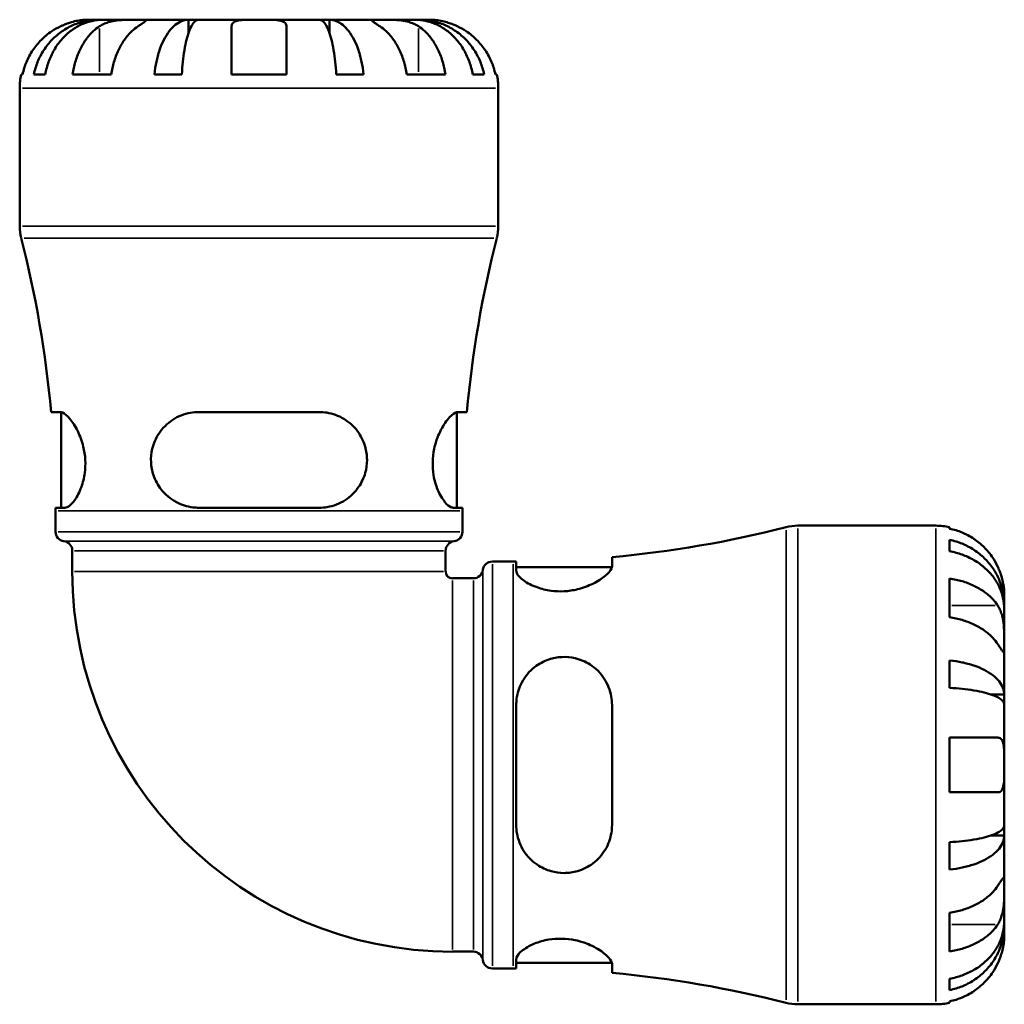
# Model space of a CAD drawing. Header units: millimetres. Extents: x 0 to 903, y 0 to 963.
# Tile 3 of 10: x 331 to 475, y 239 to 383. Entities that reach past the tile are written whole.
import ezdxf

# ---------------------------------------------------------------- set-up
doc = ezdxf.new("R2010")
doc.units = ezdxf.units.MM
doc.layers.add('Visible (ANSI)', color=7, linetype='Continuous', lineweight=50)
doc.layers.add('Visible Narrow (ANSI)', color=7, linetype='Continuous', lineweight=35)

msp = doc.modelspace()

# ---------------------------------------------------------------- linework, layer by layer
at = {"layer": 'Visible (ANSI)'}
for p, q in [((342.39, 382.68), (340.78, 382.68)), ((343, 382.68), (342.39, 382.68)), ((342.39, 382.68), (342.39, 382.65)), ((348.1, 382.68), (343, 382.68)), ((355.48, 382.68), (348.1, 382.68)), ((356.96, 382.68), (355.48, 382.68)), ((355.48, 382.68), (355.48, 380.77)), ((365.78, 382.68), (356.96, 382.68)), ((361.78, 374.68), (361.78, 381.72)), ((374.6, 382.68), (365.78, 382.68)), ((369.78, 381.72), (369.78, 374.68)), ((376.08, 382.68), (374.6, 382.68)), ((383.46, 382.68), (376.08, 382.68)), ((376.08, 382.68), (376.08, 380.77)), ((388.56, 382.68), (383.46, 382.68)), ((389.17, 382.68), (388.56, 382.68)), ((390.78, 382.68), (389.17, 382.68)), ((389.17, 382.68), (389.17, 382.65)), ((330.98, 374.68), (331.21, 374.68)), ((332.86, 374.68), (334.52, 374.68)), ((338.51, 374.68), (344.17, 374.68)), ((350.49, 374.68), (354.49, 374.68)), ((361.78, 374.68), (369.78, 374.68)), ((377.07, 374.68), (381.08, 374.68)), ((387.4, 374.68), (393.05, 374.68)), ((397.04, 374.68), (398.7, 374.68)), ((400.35, 374.68), (400.58, 374.68)), ((330.78, 352.49), (330.78, 372.68)), ((400.78, 352.49), (400.78, 372.68)), ((336.68, 325.3), (335.38, 325.3)), ((336.83, 311.3), (336.83, 325.29)), ((374.58, 325.3), (356.98, 325.3)), ((394.73, 311.3), (394.73, 325.29)), ((396.18, 325.3), (394.88, 325.3)), ((336.03, 311.3), (337.36, 311.3)), ((356.98, 311.3), (374.58, 311.3)), ((394.2, 311.3), (395.53, 311.3)), ((336.03, 307.8), (336.03, 310.84)), ((395.53, 307.8), (395.53, 310.84)), ((444.59, 308.68), (464.78, 308.68)), ((466.78, 308.48), (466.78, 308.24)), ((466.78, 306.59), (466.78, 304.93)), ((338.48, 301.96), (338.48, 305.02)), ((393.08, 301.96), (393.08, 305.02)), ((417.41, 302.78), (417.41, 304.08)), ((399.91, 303.43), (402.95, 303.43)), ((403.41, 303.43), (403.41, 302.1)), ((403.41, 302.63), (417.39, 302.63)), ((394.07, 300.98), (397.13, 300.98)), ((466.78, 300.95), (466.78, 295.29)), ((474.78, 297.07), (474.78, 298.68)), ((474.78, 297.07), (474.76, 297.07)), ((474.78, 296.46), (474.78, 297.07)), ((474.78, 291.36), (474.78, 296.46)), ((474.78, 283.98), (474.78, 291.36)), ((466.78, 288.97), (466.78, 284.96)), ((474.78, 283.98), (472.87, 283.98)), ((474.78, 282.5), (474.78, 283.98)), ((403.41, 282.48), (403.41, 264.88)), ((417.41, 264.88), (417.41, 282.48)), ((474.78, 273.68), (474.78, 282.5)), ((466.78, 277.68), (466.78, 269.68)), ((466.78, 277.68), (473.82, 277.68)), ((474.78, 264.85), (474.78, 273.68)), ((473.82, 269.68), (466.78, 269.68)), ((474.78, 263.38), (474.78, 264.85)), ((466.78, 262.39), (466.78, 258.38)), ((474.78, 263.38), (472.87, 263.38)), ((474.78, 256), (474.78, 263.38)), ((474.78, 250.9), (474.78, 256)), ((466.78, 252.06), (466.78, 246.41)), ((474.78, 250.29), (474.78, 250.9)), ((474.78, 250.29), (474.76, 250.29)), ((474.78, 248.68), (474.78, 250.29)), ((394.07, 246.38), (397.13, 246.38)), ((403.41, 245.26), (403.41, 243.93)), ((399.91, 243.93), (402.95, 243.93)), ((403.41, 244.73), (417.39, 244.73)), ((417.41, 243.28), (417.41, 244.58)), ((466.78, 242.42), (466.78, 240.76)), ((466.78, 239.11), (466.78, 238.88)), ((444.59, 238.68), (464.78, 238.68))]:
    msp.add_line(p, q, dxfattribs=at)
for centre, radius, start, end in [((340.78, 372.68), 10, 168.463, 180), ((390.78, 372.68), 10, 0, 11.537), ((337.78, 352.49), 7, 180, 194.3696), ((393.78, 352.49), 7, 345.6304, 0), ((175.22, 310.84), 160.81, 5.1589, 14.3696), ((556.34, 310.84), 160.81, 165.6304, 174.8411), ((175.22, 310.84), 160.81, 0, 0.1639), ((556.34, 310.84), 160.81, 179.8361, 180), ((402.95, 464.24), 160.81, 275.1589, 284.3696), ((444.59, 301.68), 7, 90, 104.3696), ((464.78, 298.68), 10, 78.463, 90), ((337.43, 307.8), 1.4, 180, 262.8192), ((394.13, 307.8), 1.4, 277.1808, 0), ((337.08, 305.02), 1.4, 0, 82.8192), ((394.48, 305.02), 1.4, 97.1808, 180), ((399.91, 302.03), 1.4, 90, 172.8192), ((402.95, 464.24), 160.81, 270, 270.1639), ((394.07, 301.96), 55.59, 180, 270), ((394.07, 301.96), 0.985, 180, 270), ((397.13, 302.38), 1.4, 270, 352.8192), ((397.13, 244.98), 1.4, 7.1808, 90), ((399.91, 245.33), 1.4, 187.1808, 270), ((402.95, 83.11), 160.81, 89.8361, 90), ((402.95, 83.11), 160.81, 75.6304, 84.8411), ((444.59, 245.68), 7, 255.6304, 270), ((464.78, 248.68), 10, 270, 281.537)]:
    msp.add_arc(centre, radius, start, end, dxfattribs=at)
for points, knots in [([(336.78, 381.72), (336.34, 381.51), (335.9, 381.26), (334.91, 380.61), (334.39, 380.17), (333.51, 379.3), (333.08, 378.78), (332.32, 377.66), (332.01, 377.06), (331.54, 375.94), (331.35, 375.32), (331.21, 374.68)], [4.9026438, 4.9026438, 4.9026438, 4.9026438, 5.0422451, 5.0422451, 5.2285491, 5.2285491, 5.4138041, 5.4138041, 5.599059, 5.599059, 5.7785999, 5.7785999, 5.7785999, 5.7785999]), ([(332.86, 374.68), (332.99, 375.32), (333.18, 375.95), (333.63, 377.07), (333.94, 377.67), (334.66, 378.79), (335.08, 379.31), (335.93, 380.18), (336.44, 380.61), (337.52, 381.36), (338.11, 381.68), (339.22, 382.15), (339.85, 382.35), (341.13, 382.62), (341.79, 382.68), (342.39, 382.68)], [0.189718, 0.189718, 0.189718, 0.189718, 0.369803, 0.369803, 0.554984, 0.554984, 0.740165, 0.740165, 0.925816, 0.925816, 1.111467, 1.111467, 1.297825, 1.297825, 1.484183, 1.484183, 1.484183, 1.484183]), ([(343, 382.68), (342.47, 382.68), (341.88, 382.62), (340.74, 382.35), (340.18, 382.15), (339.19, 381.68), (338.67, 381.36), (337.7, 380.61), (337.25, 380.18), (336.5, 379.31), (336.13, 378.79), (335.48, 377.67), (335.21, 377.07), (334.81, 375.95), (334.64, 375.32), (334.52, 374.68)], [4.459382, 4.459382, 4.459382, 4.459382, 4.64574, 4.64574, 4.832098, 4.832098, 5.017749, 5.017749, 5.2034, 5.2034, 5.388581, 5.388581, 5.573762, 5.573762, 5.753847, 5.753847, 5.753847, 5.753847]), ([(340.78, 382.68), (340.78, 382.68), (340.73, 382.68), (340.51, 382.67), (340.32, 382.67), (339.85, 382.62), (339.57, 382.59), (338.97, 382.48), (338.67, 382.41), (338.15, 382.26), (337.95, 382.19), (337.56, 382.05), (337.37, 381.98), (337.05, 381.84), (336.91, 381.78), (336.78, 381.72)], [0, 0, 0, 0, 0.1127497, 0.1127497, 0.240462, 0.240462, 0.3630761, 0.3630761, 0.4698265, 0.4698265, 0.5368083, 0.5368083, 0.5973812, 0.5973812, 0.6407273, 0.6407273, 0.6407273, 0.6407273]), ([(338.51, 374.68), (338.6, 375.32), (338.74, 375.94), (339.07, 377.06), (339.3, 377.66), (339.83, 378.78), (340.13, 379.3), (340.75, 380.17), (341.12, 380.61), (341.82, 381.26), (342.14, 381.51), (342.45, 381.72)], [0.1897242, 0.1897242, 0.1897242, 0.1897242, 0.3692652, 0.3692652, 0.5545201, 0.5545201, 0.7397751, 0.7397751, 0.9260791, 0.9260791, 1.0656804, 1.0656804, 1.0656804, 1.0656804]), ([(342.45, 381.72), (342.53, 381.78), (342.63, 381.83), (342.92, 381.99), (343.14, 382.09), (343.61, 382.27), (343.87, 382.34), (344.53, 382.49), (344.93, 382.56), (345.83, 382.65), (346.33, 382.66), (347.29, 382.68), (347.73, 382.68), (348.1, 382.68)], [-0.644345, -0.644345, -0.644345, -0.644345, -0.6030859, -0.6030859, -0.5200799, -0.5200799, -0.4327391, -0.4327391, -0.3100066, -0.3100066, -0.15869, -0.15869, 0, 0, 0, 0]), ([(348.1, 381.72), (347.79, 381.51), (347.48, 381.26), (346.78, 380.61), (346.41, 380.17), (345.79, 379.3), (345.48, 378.78), (344.95, 377.66), (344.73, 377.06), (344.4, 375.94), (344.26, 375.32), (344.17, 374.68)], [4.9026438, 4.9026438, 4.9026438, 4.9026438, 5.0422451, 5.0422451, 5.2285491, 5.2285491, 5.4138041, 5.4138041, 5.599059, 5.599059, 5.7785999, 5.7785999, 5.7785999, 5.7785999]), ([(348.1, 382.68), (348.31, 382.68), (348.5, 382.68), (348.83, 382.68), (348.96, 382.67), (349.2, 382.66), (349.27, 382.64), (349.28, 382.55), (349.21, 382.48), (349.01, 382.33), (348.9, 382.25), (348.64, 382.07), (348.49, 381.97), (348.25, 381.82), (348.18, 381.77), (348.1, 381.72)], [0, 0, 0, 0, 0.0888491, 0.0888491, 0.1837965, 0.1837965, 0.314197, 0.314197, 0.4378467, 0.4378467, 0.5241128, 0.5241128, 0.6076526, 0.6076526, 0.6434969, 0.6434969, 0.6434969, 0.6434969]), ([(350.49, 374.68), (350.55, 375.32), (350.65, 375.95), (350.89, 377.07), (351.05, 377.67), (351.43, 378.79), (351.65, 379.31), (352.09, 380.18), (352.36, 380.61), (352.93, 381.36), (353.23, 381.68), (353.82, 382.15), (354.15, 382.35), (354.82, 382.62), (355.16, 382.68), (355.48, 382.68)], [0.189718, 0.189718, 0.189718, 0.189718, 0.369803, 0.369803, 0.554984, 0.554984, 0.740165, 0.740165, 0.925816, 0.925816, 1.111467, 1.111467, 1.297825, 1.297825, 1.484183, 1.484183, 1.484183, 1.484183]), ([(356.96, 382.68), (356.8, 382.68), (356.63, 382.62), (356.3, 382.35), (356.14, 382.15), (355.85, 381.68), (355.7, 381.36), (355.42, 380.61), (355.29, 380.18), (355.07, 379.31), (354.96, 378.79), (354.77, 377.67), (354.69, 377.07), (354.58, 375.95), (354.53, 375.32), (354.49, 374.68)], [4.459382, 4.459382, 4.459382, 4.459382, 4.64574, 4.64574, 4.832098, 4.832098, 5.017749, 5.017749, 5.2034, 5.2034, 5.388581, 5.388581, 5.573762, 5.573762, 5.753847, 5.753847, 5.753847, 5.753847]), ([(361.78, 381.72), (361.78, 381.79), (361.79, 381.85), (361.83, 382.01), (361.88, 382.1), (362.03, 382.27), (362.13, 382.34), (362.45, 382.49), (362.7, 382.56), (363.36, 382.65), (363.78, 382.66), (364.73, 382.68), (365.25, 382.68), (365.78, 382.68)], [-0.6400853, -0.6400853, -0.6400853, -0.6400853, -0.5922218, -0.5922218, -0.5159504, -0.5159504, -0.4323561, -0.4323561, -0.3086303, -0.3086303, -0.1584496, -0.1584496, 0, 0, 0, 0]), ([(365.78, 382.68), (366.12, 382.68), (366.46, 382.68), (367.14, 382.67), (367.48, 382.67), (368.25, 382.64), (368.64, 382.6), (369.16, 382.47), (369.33, 382.4), (369.56, 382.25), (369.63, 382.17), (369.74, 381.99), (369.77, 381.89), (369.78, 381.76), (369.78, 381.74), (369.78, 381.72)], [-2.7780414, -2.7780414, -2.7780414, -2.7780414, -2.6767215, -2.6767215, -2.5655813, -2.5655813, -2.4096011, -2.4096011, -2.3051939, -2.3051939, -2.2261755, -2.2261755, -2.1445049, -2.1445049, -2.1308178, -2.1308178, -2.1308178, -2.1308178]), ([(377.07, 374.68), (377.04, 375.32), (376.99, 375.95), (376.87, 377.07), (376.79, 377.67), (376.6, 378.79), (376.49, 379.31), (376.27, 380.18), (376.14, 380.61), (375.86, 381.36), (375.71, 381.68), (375.43, 382.15), (375.26, 382.35), (374.93, 382.62), (374.76, 382.68), (374.6, 382.68)], [0.189718, 0.189718, 0.189718, 0.189718, 0.369803, 0.369803, 0.554984, 0.554984, 0.740165, 0.740165, 0.925816, 0.925816, 1.111467, 1.111467, 1.297825, 1.297825, 1.484183, 1.484183, 1.484183, 1.484183]), ([(376.08, 382.68), (376.4, 382.68), (376.74, 382.62), (377.42, 382.35), (377.75, 382.15), (378.33, 381.68), (378.63, 381.36), (379.2, 380.61), (379.47, 380.18), (379.91, 379.31), (380.13, 378.79), (380.51, 377.67), (380.67, 377.07), (380.91, 375.95), (381.01, 375.32), (381.08, 374.68)], [4.459382, 4.459382, 4.459382, 4.459382, 4.64574, 4.64574, 4.832098, 4.832098, 5.017749, 5.017749, 5.2034, 5.2034, 5.388581, 5.388581, 5.573762, 5.573762, 5.753847, 5.753847, 5.753847, 5.753847]), ([(383.46, 381.72), (383.37, 381.78), (383.29, 381.83), (383.04, 381.99), (382.9, 382.09), (382.64, 382.27), (382.53, 382.34), (382.34, 382.49), (382.28, 382.56), (382.3, 382.65), (382.4, 382.66), (382.79, 382.68), (383.09, 382.68), (383.46, 382.68)], [-0.644345, -0.644345, -0.644345, -0.644345, -0.6030859, -0.6030859, -0.5200799, -0.5200799, -0.4327391, -0.4327391, -0.3100066, -0.3100066, -0.15869, -0.15869, 0, 0, 0, 0]), ([(383.46, 382.68), (383.67, 382.68), (383.9, 382.68), (384.42, 382.68), (384.7, 382.67), (385.42, 382.66), (385.85, 382.64), (386.69, 382.55), (387.09, 382.48), (387.74, 382.33), (388, 382.25), (388.47, 382.07), (388.68, 381.97), (388.96, 381.82), (389.04, 381.77), (389.12, 381.72)], [0, 0, 0, 0, 0.0888491, 0.0888491, 0.1837965, 0.1837965, 0.314197, 0.314197, 0.4378467, 0.4378467, 0.5241128, 0.5241128, 0.6076526, 0.6076526, 0.6434969, 0.6434969, 0.6434969, 0.6434969]), ([(387.4, 374.68), (387.3, 375.32), (387.16, 375.94), (386.83, 377.06), (386.61, 377.66), (386.08, 378.78), (385.77, 379.3), (385.15, 380.17), (384.78, 380.61), (384.08, 381.26), (383.77, 381.51), (383.46, 381.72)], [0.1897242, 0.1897242, 0.1897242, 0.1897242, 0.3692652, 0.3692652, 0.5545201, 0.5545201, 0.7397751, 0.7397751, 0.9260791, 0.9260791, 1.0656804, 1.0656804, 1.0656804, 1.0656804]), ([(397.04, 374.68), (396.92, 375.32), (396.75, 375.95), (396.35, 377.07), (396.08, 377.67), (395.44, 378.79), (395.06, 379.31), (394.31, 380.18), (393.86, 380.61), (392.89, 381.36), (392.37, 381.68), (391.39, 382.15), (390.83, 382.35), (389.68, 382.62), (389.1, 382.68), (388.56, 382.68)], [0.189718, 0.189718, 0.189718, 0.189718, 0.369803, 0.369803, 0.554984, 0.554984, 0.740165, 0.740165, 0.925816, 0.925816, 1.111467, 1.111467, 1.297825, 1.297825, 1.484183, 1.484183, 1.484183, 1.484183]), ([(389.12, 381.72), (389.43, 381.51), (389.74, 381.26), (390.44, 380.61), (390.81, 380.17), (391.43, 379.3), (391.74, 378.78), (392.27, 377.66), (392.49, 377.06), (392.82, 375.94), (392.96, 375.32), (393.05, 374.68)], [4.9026439, 4.9026439, 4.9026439, 4.9026439, 5.0422452, 5.0422452, 5.2285493, 5.2285493, 5.4138042, 5.4138042, 5.5990591, 5.5990591, 5.7786001, 5.7786001, 5.7786001, 5.7786001]), ([(389.17, 382.68), (389.77, 382.68), (390.43, 382.62), (391.72, 382.35), (392.35, 382.15), (393.46, 381.68), (394.04, 381.36), (395.13, 380.61), (395.63, 380.18), (396.48, 379.31), (396.9, 378.79), (397.62, 377.67), (397.93, 377.07), (398.38, 375.95), (398.57, 375.32), (398.7, 374.68)], [4.459382, 4.459382, 4.459382, 4.459382, 4.64574, 4.64574, 4.832098, 4.832098, 5.017749, 5.017749, 5.2034, 5.2034, 5.388581, 5.388581, 5.573762, 5.573762, 5.753847, 5.753847, 5.753847, 5.753847]), ([(394.78, 381.72), (394.63, 381.79), (394.49, 381.85), (394.1, 382.01), (393.86, 382.1), (393.37, 382.27), (393.12, 382.34), (392.52, 382.49), (392.2, 382.56), (391.56, 382.65), (391.28, 382.66), (390.89, 382.68), (390.78, 382.68), (390.78, 382.68)], [-0.6400853, -0.6400853, -0.6400853, -0.6400853, -0.5922218, -0.5922218, -0.5159504, -0.5159504, -0.4323561, -0.4323561, -0.3086303, -0.3086303, -0.1584496, -0.1584496, 0, 0, 0, 0]), ([(400.35, 374.68), (400.22, 375.32), (400.02, 375.94), (399.55, 377.06), (399.24, 377.66), (398.49, 378.78), (398.05, 379.3), (397.17, 380.17), (396.65, 380.61), (395.66, 381.26), (395.22, 381.51), (394.78, 381.72)], [0.1897242, 0.1897242, 0.1897242, 0.1897242, 0.3692652, 0.3692652, 0.5545201, 0.5545201, 0.7397751, 0.7397751, 0.9260791, 0.9260791, 1.0656804, 1.0656804, 1.0656804, 1.0656804]), ([(336.68, 325.3), (336.79, 325.3), (336.91, 325.27), (337.36, 325.07), (337.73, 324.76), (338.5, 323.85), (338.91, 323.24), (339.59, 321.84), (339.88, 321.08), (340.23, 319.62), (340.34, 318.96), (340.4, 317.64), (340.38, 317.01), (340.2, 315.65), (340.02, 314.96), (339.52, 313.57), (339.18, 312.92), (338.45, 311.9), (338.08, 311.55), (337.61, 311.33), (337.48, 311.3), (337.36, 311.3)], [-2.478817, -2.478817, -2.478817, -2.478817, -2.362469, -2.362469, -2.075259, -2.075259, -1.778881, -1.778881, -1.511061, -1.511061, -1.308502, -1.308502, -1.115672, -1.115672, -0.880548, -0.880548, -0.585404, -0.585404, -0.278626, -0.278626, -0.157819, -0.157819, -0.157819, -0.157819]), ([(356.98, 311.3), (356.69, 311.3), (356.4, 311.32), (355.27, 311.46), (354.46, 311.72), (352.85, 312.57), (352.09, 313.2), (350.99, 314.6), (350.61, 315.3), (350.14, 316.68), (350.02, 317.32), (349.96, 318.63), (350.02, 319.27), (350.35, 320.7), (350.68, 321.44), (351.65, 322.94), (352.35, 323.64), (353.95, 324.68), (354.83, 325.03), (356.16, 325.27), (356.57, 325.3), (356.98, 325.3)], [-2.460433, -2.460433, -2.460433, -2.460433, -2.369365, -2.369365, -2.098864, -2.098864, -1.785783, -1.785783, -1.538029, -1.538029, -1.342004, -1.342004, -1.144731, -1.144731, -0.892129, -0.892129, -0.572577, -0.572577, -0.270296, -0.270296, -0.140742, -0.140742, -0.140742, -0.140742]), ([(374.58, 325.3), (374.95, 325.3), (375.32, 325.27), (376.57, 325.07), (377.41, 324.76), (378.95, 323.85), (379.63, 323.24), (380.68, 321.84), (381.07, 321.08), (381.49, 319.62), (381.58, 318.96), (381.58, 317.64), (381.49, 317.01), (381.11, 315.65), (380.78, 314.96), (379.82, 313.57), (379.15, 312.92), (377.58, 311.9), (376.67, 311.55), (375.35, 311.33), (374.96, 311.3), (374.58, 311.3)], [-2.478817, -2.478817, -2.478817, -2.478817, -2.362469, -2.362469, -2.075259, -2.075259, -1.778881, -1.778881, -1.511061, -1.511061, -1.308502, -1.308502, -1.115672, -1.115672, -0.880548, -0.880548, -0.585404, -0.585404, -0.278626, -0.278626, -0.157819, -0.157819, -0.157819, -0.157819]), ([(394.2, 311.3), (394.11, 311.3), (394.02, 311.32), (393.63, 311.46), (393.31, 311.72), (392.6, 312.57), (392.22, 313.2), (391.65, 314.6), (391.44, 315.3), (391.21, 316.68), (391.17, 317.32), (391.2, 318.63), (391.27, 319.27), (391.57, 320.7), (391.82, 321.44), (392.48, 322.94), (392.91, 323.64), (393.74, 324.68), (394.13, 325.03), (394.62, 325.27), (394.76, 325.3), (394.88, 325.3)], [-2.460433, -2.460433, -2.460433, -2.460433, -2.369365, -2.369365, -2.098864, -2.098864, -1.785783, -1.785783, -1.538029, -1.538029, -1.342004, -1.342004, -1.144731, -1.144731, -0.892129, -0.892129, -0.572577, -0.572577, -0.270296, -0.270296, -0.140742, -0.140742, -0.140742, -0.140742]), ([(473.82, 302.68), (473.62, 303.12), (473.37, 303.56), (472.71, 304.55), (472.28, 305.07), (471.4, 305.95), (470.88, 306.38), (469.77, 307.13), (469.17, 307.45), (468.04, 307.92), (467.42, 308.11), (466.78, 308.24)], [4.9026438, 4.9026438, 4.9026438, 4.9026438, 5.0422451, 5.0422451, 5.2285491, 5.2285491, 5.4138041, 5.4138041, 5.599059, 5.599059, 5.7785999, 5.7785999, 5.7785999, 5.7785999]), ([(466.78, 306.59), (467.42, 306.47), (468.05, 306.28), (469.17, 305.82), (469.77, 305.52), (470.89, 304.79), (471.41, 304.37), (472.28, 303.53), (472.72, 303.02), (473.47, 301.94), (473.78, 301.35), (474.25, 300.24), (474.46, 299.61), (474.72, 298.33), (474.78, 297.67), (474.78, 297.07)], [0.189718, 0.189718, 0.189718, 0.189718, 0.369803, 0.369803, 0.554984, 0.554984, 0.740165, 0.740165, 0.925816, 0.925816, 1.111467, 1.111467, 1.297825, 1.297825, 1.484183, 1.484183, 1.484183, 1.484183]), ([(474.78, 296.46), (474.78, 296.99), (474.72, 297.58), (474.46, 298.72), (474.25, 299.28), (473.78, 300.27), (473.47, 300.79), (472.72, 301.76), (472.28, 302.2), (471.41, 302.96), (470.89, 303.33), (469.77, 303.98), (469.17, 304.25), (468.05, 304.65), (467.42, 304.82), (466.78, 304.93)], [4.459382, 4.459382, 4.459382, 4.459382, 4.64574, 4.64574, 4.832098, 4.832098, 5.017749, 5.017749, 5.2034, 5.2034, 5.388581, 5.388581, 5.573762, 5.573762, 5.753847, 5.753847, 5.753847, 5.753847]), ([(417.41, 302.78), (417.41, 302.67), (417.38, 302.54), (417.18, 302.09), (416.87, 301.73), (415.95, 300.96), (415.34, 300.55), (413.94, 299.87), (413.18, 299.58), (411.72, 299.22), (411.06, 299.12), (409.75, 299.05), (409.12, 299.08), (407.76, 299.26), (407.07, 299.44), (405.67, 299.94), (405.02, 300.28), (404.01, 301.01), (403.66, 301.38), (403.44, 301.85), (403.41, 301.98), (403.41, 302.1)], [-2.478817, -2.478817, -2.478817, -2.478817, -2.362469, -2.362469, -2.075259, -2.075259, -1.778881, -1.778881, -1.511061, -1.511061, -1.308502, -1.308502, -1.115672, -1.115672, -0.880548, -0.880548, -0.585404, -0.585404, -0.278626, -0.278626, -0.157819, -0.157819, -0.157819, -0.157819]), ([(474.78, 298.68), (474.78, 298.68), (474.78, 298.73), (474.78, 298.95), (474.77, 299.14), (474.73, 299.61), (474.69, 299.89), (474.58, 300.48), (474.51, 300.79), (474.36, 301.3), (474.29, 301.51), (474.15, 301.9), (474.08, 302.09), (473.94, 302.41), (473.88, 302.55), (473.82, 302.68)], [0, 0, 0, 0, 0.1127497, 0.1127497, 0.240462, 0.240462, 0.3630761, 0.3630761, 0.4698265, 0.4698265, 0.5368083, 0.5368083, 0.5973812, 0.5973812, 0.6407273, 0.6407273, 0.6407273, 0.6407273]), ([(466.78, 300.95), (467.42, 300.86), (468.04, 300.72), (469.17, 300.39), (469.77, 300.16), (470.88, 299.63), (471.4, 299.33), (472.28, 298.7), (472.71, 298.33), (473.37, 297.64), (473.62, 297.32), (473.82, 297.01)], [0.1897242, 0.1897242, 0.1897242, 0.1897242, 0.3692652, 0.3692652, 0.5545201, 0.5545201, 0.7397751, 0.7397751, 0.9260791, 0.9260791, 1.0656804, 1.0656804, 1.0656804, 1.0656804]), ([(473.82, 297.01), (473.88, 296.92), (473.94, 296.83), (474.1, 296.54), (474.19, 296.32), (474.37, 295.85), (474.45, 295.59), (474.6, 294.93), (474.66, 294.53), (474.75, 293.62), (474.77, 293.13), (474.78, 292.17), (474.78, 291.73), (474.78, 291.36)], [-0.644345, -0.644345, -0.644345, -0.644345, -0.6030859, -0.6030859, -0.5200799, -0.5200799, -0.4327391, -0.4327391, -0.3100066, -0.3100066, -0.15869, -0.15869, 0, 0, 0, 0]), ([(473.82, 291.36), (473.62, 291.67), (473.37, 291.98), (472.71, 292.68), (472.28, 293.05), (471.4, 293.67), (470.88, 293.98), (469.77, 294.51), (469.17, 294.73), (468.04, 295.06), (467.42, 295.2), (466.78, 295.29)], [4.9026438, 4.9026438, 4.9026438, 4.9026438, 5.0422451, 5.0422451, 5.2285491, 5.2285491, 5.4138041, 5.4138041, 5.599059, 5.599059, 5.7785999, 5.7785999, 5.7785999, 5.7785999]), ([(474.78, 291.36), (474.78, 291.15), (474.78, 290.96), (474.78, 290.63), (474.78, 290.5), (474.76, 290.26), (474.74, 290.18), (474.65, 290.18), (474.59, 290.24), (474.43, 290.45), (474.36, 290.56), (474.18, 290.82), (474.08, 290.97), (473.92, 291.2), (473.87, 291.28), (473.82, 291.36)], [0, 0, 0, 0, 0.0888491, 0.0888491, 0.1837965, 0.1837965, 0.314197, 0.314197, 0.4378467, 0.4378467, 0.5241128, 0.5241128, 0.6076526, 0.6076526, 0.6434969, 0.6434969, 0.6434969, 0.6434969]), ([(403.41, 282.48), (403.41, 282.77), (403.42, 283.05), (403.57, 284.19), (403.82, 285), (404.67, 286.61), (405.3, 287.37), (406.7, 288.47), (407.41, 288.85), (408.79, 289.32), (409.42, 289.44), (410.73, 289.5), (411.38, 289.44), (412.8, 289.11), (413.55, 288.78), (415.05, 287.81), (415.75, 287.11), (416.78, 285.51), (417.13, 284.63), (417.37, 283.3), (417.41, 282.89), (417.41, 282.48)], [-2.460433, -2.460433, -2.460433, -2.460433, -2.369365, -2.369365, -2.098864, -2.098864, -1.785783, -1.785783, -1.538029, -1.538029, -1.342004, -1.342004, -1.144731, -1.144731, -0.892129, -0.892129, -0.572577, -0.572577, -0.270296, -0.270296, -0.140742, -0.140742, -0.140742, -0.140742]), ([(466.78, 288.97), (467.42, 288.91), (468.05, 288.81), (469.17, 288.57), (469.77, 288.41), (470.89, 288.03), (471.41, 287.81), (472.28, 287.36), (472.72, 287.1), (473.47, 286.53), (473.78, 286.22), (474.25, 285.64), (474.46, 285.31), (474.72, 284.64), (474.78, 284.29), (474.78, 283.98)], [0.189718, 0.189718, 0.189718, 0.189718, 0.369803, 0.369803, 0.554984, 0.554984, 0.740165, 0.740165, 0.925816, 0.925816, 1.111467, 1.111467, 1.297825, 1.297825, 1.484183, 1.484183, 1.484183, 1.484183]), ([(474.78, 282.5), (474.78, 282.66), (474.72, 282.83), (474.46, 283.16), (474.25, 283.32), (473.78, 283.61), (473.47, 283.76), (472.72, 284.04), (472.28, 284.17), (471.41, 284.39), (470.89, 284.5), (469.77, 284.69), (469.17, 284.76), (468.05, 284.88), (467.42, 284.93), (466.78, 284.96)], [4.459382, 4.459382, 4.459382, 4.459382, 4.64574, 4.64574, 4.832098, 4.832098, 5.017749, 5.017749, 5.2034, 5.2034, 5.388581, 5.388581, 5.573762, 5.573762, 5.753847, 5.753847, 5.753847, 5.753847]), ([(473.82, 277.68), (473.89, 277.68), (473.96, 277.67), (474.12, 277.63), (474.21, 277.58), (474.37, 277.43), (474.45, 277.33), (474.6, 277), (474.66, 276.76), (474.75, 276.1), (474.77, 275.68), (474.78, 274.73), (474.78, 274.21), (474.78, 273.68)], [-0.6400853, -0.6400853, -0.6400853, -0.6400853, -0.5922218, -0.5922218, -0.5159504, -0.5159504, -0.4323561, -0.4323561, -0.3086303, -0.3086303, -0.1584496, -0.1584496, 0, 0, 0, 0]), ([(474.78, 273.68), (474.78, 273.34), (474.78, 273), (474.78, 272.32), (474.77, 271.97), (474.74, 271.21), (474.71, 270.82), (474.58, 270.3), (474.51, 270.13), (474.35, 269.9), (474.27, 269.82), (474.09, 269.72), (473.99, 269.69), (473.86, 269.68), (473.84, 269.68), (473.82, 269.68)], [-2.7780414, -2.7780414, -2.7780414, -2.7780414, -2.6767215, -2.6767215, -2.5655813, -2.5655813, -2.4096011, -2.4096011, -2.3051939, -2.3051939, -2.2261755, -2.2261755, -2.1445049, -2.1445049, -2.1308178, -2.1308178, -2.1308178, -2.1308178]), ([(417.41, 264.88), (417.41, 264.51), (417.38, 264.14), (417.18, 262.89), (416.87, 262.05), (415.95, 260.51), (415.34, 259.83), (413.94, 258.78), (413.18, 258.39), (411.72, 257.97), (411.06, 257.88), (409.75, 257.88), (409.12, 257.97), (407.76, 258.35), (407.07, 258.68), (405.67, 259.64), (405.02, 260.31), (404.01, 261.88), (403.66, 262.79), (403.44, 264.11), (403.41, 264.49), (403.41, 264.88)], [-2.478817, -2.478817, -2.478817, -2.478817, -2.362469, -2.362469, -2.075259, -2.075259, -1.778881, -1.778881, -1.511061, -1.511061, -1.308502, -1.308502, -1.115672, -1.115672, -0.880548, -0.880548, -0.585404, -0.585404, -0.278626, -0.278626, -0.157819, -0.157819, -0.157819, -0.157819]), ([(466.78, 262.39), (467.42, 262.42), (468.05, 262.47), (469.17, 262.59), (469.77, 262.67), (470.89, 262.86), (471.41, 262.97), (472.28, 263.18), (472.72, 263.31), (473.47, 263.6), (473.78, 263.75), (474.25, 264.03), (474.46, 264.2), (474.72, 264.53), (474.78, 264.7), (474.78, 264.85)], [0.189718, 0.189718, 0.189718, 0.189718, 0.369803, 0.369803, 0.554984, 0.554984, 0.740165, 0.740165, 0.925816, 0.925816, 1.111467, 1.111467, 1.297825, 1.297825, 1.484183, 1.484183, 1.484183, 1.484183]), ([(474.78, 263.38), (474.78, 263.06), (474.72, 262.72), (474.46, 262.04), (474.25, 261.71), (473.78, 261.13), (473.47, 260.83), (472.72, 260.26), (472.28, 259.99), (471.41, 259.55), (470.89, 259.33), (469.77, 258.95), (469.17, 258.79), (468.05, 258.55), (467.42, 258.45), (466.78, 258.38)], [4.459382, 4.459382, 4.459382, 4.459382, 4.64574, 4.64574, 4.832098, 4.832098, 5.017749, 5.017749, 5.2034, 5.2034, 5.388581, 5.388581, 5.573762, 5.573762, 5.753847, 5.753847, 5.753847, 5.753847]), ([(473.82, 256), (473.88, 256.09), (473.94, 256.17), (474.1, 256.42), (474.19, 256.56), (474.37, 256.82), (474.45, 256.93), (474.6, 257.12), (474.66, 257.18), (474.75, 257.16), (474.77, 257.06), (474.78, 256.67), (474.78, 256.37), (474.78, 256)], [-0.644345, -0.644345, -0.644345, -0.644345, -0.6030859, -0.6030859, -0.5200799, -0.5200799, -0.4327391, -0.4327391, -0.3100066, -0.3100066, -0.15869, -0.15869, 0, 0, 0, 0]), ([(466.78, 252.06), (467.42, 252.16), (468.04, 252.3), (469.17, 252.63), (469.77, 252.85), (470.88, 253.38), (471.4, 253.69), (472.28, 254.31), (472.71, 254.68), (473.37, 255.38), (473.62, 255.69), (473.82, 256)], [0.1897242, 0.1897242, 0.1897242, 0.1897242, 0.3692652, 0.3692652, 0.5545201, 0.5545201, 0.7397751, 0.7397751, 0.9260791, 0.9260791, 1.0656804, 1.0656804, 1.0656804, 1.0656804]), ([(474.78, 256), (474.78, 255.79), (474.78, 255.56), (474.78, 255.04), (474.78, 254.75), (474.76, 254.04), (474.74, 253.61), (474.65, 252.77), (474.59, 252.37), (474.43, 251.72), (474.36, 251.46), (474.18, 250.99), (474.08, 250.78), (473.92, 250.5), (473.87, 250.42), (473.82, 250.34)], [0, 0, 0, 0, 0.0888491, 0.0888491, 0.1837965, 0.1837965, 0.314197, 0.314197, 0.4378467, 0.4378467, 0.5241128, 0.5241128, 0.6076526, 0.6076526, 0.6434969, 0.6434969, 0.6434969, 0.6434969]), ([(466.78, 242.42), (467.42, 242.53), (468.05, 242.7), (469.17, 243.11), (469.77, 243.38), (470.89, 244.02), (471.41, 244.4), (472.28, 245.15), (472.72, 245.6), (473.47, 246.57), (473.78, 247.09), (474.25, 248.07), (474.46, 248.63), (474.72, 249.78), (474.78, 250.36), (474.78, 250.9)], [0.189718, 0.189718, 0.189718, 0.189718, 0.369803, 0.369803, 0.554984, 0.554984, 0.740165, 0.740165, 0.925816, 0.925816, 1.111467, 1.111467, 1.297825, 1.297825, 1.484183, 1.484183, 1.484183, 1.484183]), ([(473.82, 250.34), (473.62, 250.03), (473.37, 249.72), (472.71, 249.02), (472.28, 248.65), (471.4, 248.03), (470.88, 247.72), (469.77, 247.19), (469.17, 246.97), (468.04, 246.64), (467.42, 246.5), (466.78, 246.41)], [4.9026438, 4.9026438, 4.9026438, 4.9026438, 5.0422451, 5.0422451, 5.2285491, 5.2285491, 5.4138041, 5.4138041, 5.599059, 5.599059, 5.7785999, 5.7785999, 5.7785999, 5.7785999]), ([(474.78, 250.29), (474.78, 249.68), (474.72, 249.03), (474.46, 247.74), (474.25, 247.11), (473.78, 246), (473.47, 245.42), (472.72, 244.33), (472.28, 243.83), (471.41, 242.98), (470.89, 242.56), (469.77, 241.84), (469.17, 241.53), (468.05, 241.08), (467.42, 240.89), (466.78, 240.76)], [4.459382, 4.459382, 4.459382, 4.459382, 4.64574, 4.64574, 4.832098, 4.832098, 5.017749, 5.017749, 5.2034, 5.2034, 5.388581, 5.388581, 5.573762, 5.573762, 5.753847, 5.753847, 5.753847, 5.753847]), ([(403.41, 245.26), (403.41, 245.35), (403.42, 245.44), (403.57, 245.83), (403.82, 246.15), (404.67, 246.86), (405.3, 247.24), (406.7, 247.81), (407.41, 248.02), (408.79, 248.25), (409.42, 248.29), (410.73, 248.26), (411.38, 248.19), (412.8, 247.89), (413.55, 247.64), (415.05, 246.98), (415.75, 246.54), (416.78, 245.72), (417.13, 245.33), (417.37, 244.84), (417.41, 244.7), (417.41, 244.58)], [-2.460433, -2.460433, -2.460433, -2.460433, -2.369365, -2.369365, -2.098864, -2.098864, -1.785783, -1.785783, -1.538029, -1.538029, -1.342004, -1.342004, -1.144731, -1.144731, -0.892129, -0.892129, -0.572577, -0.572577, -0.270296, -0.270296, -0.140742, -0.140742, -0.140742, -0.140742]), ([(473.82, 244.68), (473.89, 244.82), (473.96, 244.97), (474.12, 245.36), (474.21, 245.59), (474.37, 246.09), (474.45, 246.34), (474.6, 246.93), (474.66, 247.26), (474.75, 247.9), (474.77, 248.18), (474.78, 248.57), (474.78, 248.68), (474.78, 248.68)], [-0.6400853, -0.6400853, -0.6400853, -0.6400853, -0.5922218, -0.5922218, -0.5159504, -0.5159504, -0.4323561, -0.4323561, -0.3086303, -0.3086303, -0.1584496, -0.1584496, 0, 0, 0, 0]), ([(466.78, 239.11), (467.42, 239.24), (468.04, 239.44), (469.17, 239.91), (469.77, 240.22), (470.88, 240.97), (471.4, 241.41), (472.28, 242.28), (472.71, 242.81), (473.37, 243.79), (473.62, 244.24), (473.82, 244.68)], [0.1897242, 0.1897242, 0.1897242, 0.1897242, 0.3692652, 0.3692652, 0.5545201, 0.5545201, 0.7397751, 0.7397751, 0.9260791, 0.9260791, 1.0656804, 1.0656804, 1.0656804, 1.0656804])]:
    msp.add_open_spline(points, degree=3, knots=knots, dxfattribs=at)
at = {"layer": 'Visible Narrow (ANSI)'}
for p, q in [((342.45, 381.37), (342.45, 375.03)), ((389.12, 381.37), (389.12, 375.03)), ((400.35, 372.68), (331.21, 372.68)), ((331.21, 352.49), (400.35, 352.49)), ((400.13, 350.75), (331.43, 350.75)), ((395.17, 310.84), (336.4, 310.84)), ((444.59, 308.25), (444.59, 239.11)), ((464.78, 239.11), (464.78, 308.25)), ((336.4, 307.8), (395.17, 307.8)), ((442.86, 239.32), (442.86, 308.03)), ((337.61, 306.41), (393.96, 306.41)), ((392.75, 305.02), (338.82, 305.02)), ((399.91, 303.06), (399.91, 244.29)), ((402.95, 244.29), (402.95, 303.06)), ((392.75, 301.96), (338.82, 301.96)), ((398.52, 301.85), (398.52, 245.5)), ((394.07, 246.71), (394.07, 300.64)), ((397.13, 246.71), (397.13, 300.64)), ((473.47, 297.01), (467.13, 297.01)), ((473.47, 250.34), (467.13, 250.34))]:
    msp.add_line(p, q, dxfattribs=at)

doc.saveas('drawing.dxf')
